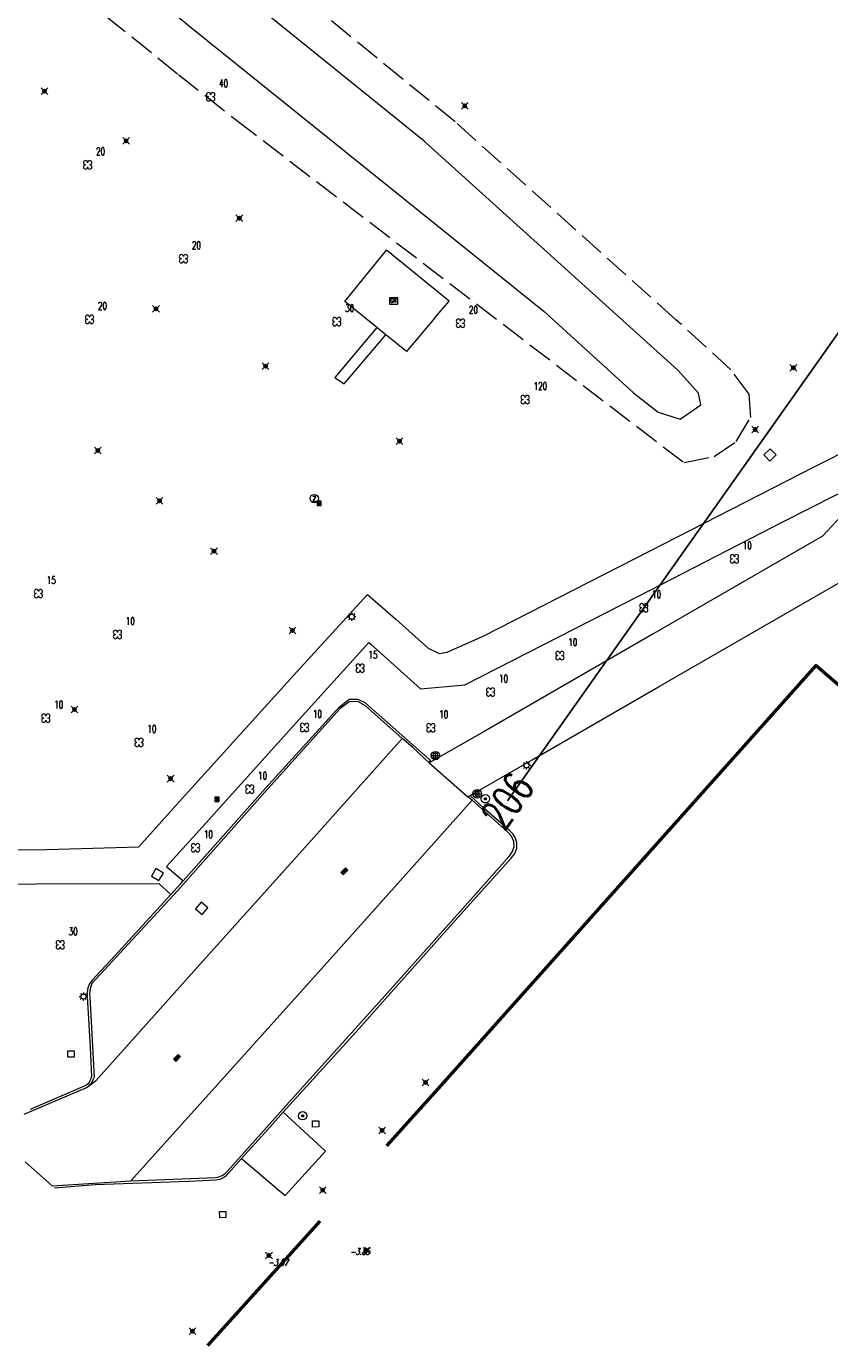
# Model space of a CAD drawing. Header units: metres. Extents: x 113132 to 113925, y 483082 to 483769.
# Tile 10 of 54: x 113397 to 113445, y 483436 to 483515. Entities that reach past the tile are written whole.
import ezdxf
from ezdxf.enums import TextEntityAlignment as Align

# ---------------------------------------------------------------- set-up
doc = ezdxf.new("R2010")
doc.units = ezdxf.units.M
doc.header["$PDMODE"] = 35
doc.header["$PDSIZE"] = 0.2
doc.linetypes.add('TALUDLIJN', pattern=[2, 1.5, -0.5])
for name, color, linetype in [('$detailpunten', 4, 'CONTINUOUS'), ('profiellijn_50m', 6, 'CONTINUOUS'), ('profielnummer_50m', 6, 'CONTINUOUS')]:
    doc.layers.add(name, color=color, linetype=linetype)
for name, color, linetype, lineweight in [('BDVK_verkeersbord', 7, 'CONTINUOUS', 18), ('BOOM_boom', 7, 'CONTINUOUS', 18), ('DRPL_dorpelhoogte', 6, 'CONTINUOUS', 18), ('GHGB_gevel_hoofdgebouw', 1, 'CONTINUOUS', 50), ('GSAF_gasafsluiter', 7, 'CONTINUOUS', 18), ('HEKW_hek_hekwerk', 3, 'RASTERHEK', 18), ('KKLI_kant_klinkers', 7, 'CONTINUOUS', 18), ('KOLK_straatkolk', 7, 'CONTINUOUS', 18), ('KOVM_kant_overig_materiaal', 6, 'CONTINUOUS', 18), ('KSLT_kant_sloot', 4, 'CONTINUOUS', 18), ('KSTG_gasregelstationkast', 7, 'CONTINUOUS', 18), ('KTEG_kant_tegels', 7, 'CONTINUOUS', 18), ('LNTP_lantaarnpaal', 7, 'CONTINUOUS', 18), ('PLBE_paal_beton', 7, 'CONTINUOUS', 18), ('PLVS_planten_bloembak', 1, 'CONTINUOUS', 18), ('RPUT_rioolput_inspectieput', 7, 'CONTINUOUS', 18), ('TALH_talud_hoog', 32, 'TALUDLIJN', 18), ('VTRA_verklikker_transportleiding', 7, 'CONTINUOUS', 18)]:
    doc.layers.add(name, color=color, linetype=linetype, lineweight=lineweight)
doc.layers.add('Defpoints2', color=11, linetype='CONTINUOUS', lineweight=18, plot=False)
doc.styles.add('Romans', font='romans.shx', dxfattribs={"width": 0.7, "height": 2})
doc.styles.get("Standard").update_dxf_attribs({"font": 'romans.shx', "height": 0.9})
doc.linetypes.add('RASTERHEK', pattern='A,7,-1,[101,fgm.shx,S=0.5,R=0,X=0,Y=0],-2', length=10)

# ---------------------------------------------------------------- blocks, each defined once
blk = doc.blocks.new('mvpnt-flat-90')
at = {"layer": '$detailpunten', "linetype": 'Continuous'}
blk.add_point((0, 0), dxfattribs=at)
blk = doc.blocks.new('mvpnt-flat-101')
at = {"layer": '$detailpunten', "linetype": 'Continuous'}
blk.add_point((0, 0), dxfattribs=at)
blk = doc.blocks.new('mvpnt-flat-102')
at = {"layer": '$detailpunten', "linetype": 'Continuous'}
blk.add_point((0, 0), dxfattribs=at)
blk = doc.blocks.new('mvpnt-flat-553')
at = {"layer": '$detailpunten', "linetype": 'Continuous'}
blk.add_point((0, 0), dxfattribs=at)
blk = doc.blocks.new('mvpnt-flat-554')
at = {"layer": '$detailpunten', "linetype": 'Continuous'}
blk.add_point((0, 0), dxfattribs=at)
blk = doc.blocks.new('mvpnt-flat-555')
at = {"layer": '$detailpunten', "linetype": 'Continuous'}
blk.add_point((0, 0), dxfattribs=at)
blk = doc.blocks.new('mvpnt-flat-556')
at = {"layer": '$detailpunten', "linetype": 'Continuous'}
blk.add_point((0, 0), dxfattribs=at)
blk = doc.blocks.new('mvpnt-flat-557')
at = {"layer": '$detailpunten', "linetype": 'Continuous'}
blk.add_point((0, 0), dxfattribs=at)
blk = doc.blocks.new('mvpnt-flat-558')
at = {"layer": '$detailpunten', "linetype": 'Continuous'}
blk.add_point((0, 0), dxfattribs=at)
blk = doc.blocks.new('mvpnt-flat-559')
at = {"layer": '$detailpunten', "linetype": 'Continuous'}
blk.add_point((0, 0), dxfattribs=at)
blk = doc.blocks.new('mvpnt-flat-560')
at = {"layer": '$detailpunten', "linetype": 'Continuous'}
blk.add_point((0, 0), dxfattribs=at)
blk = doc.blocks.new('mvpnt-flat-561')
at = {"layer": '$detailpunten', "linetype": 'Continuous'}
blk.add_point((0, 0), dxfattribs=at)
blk = doc.blocks.new('mvpnt-flat-563')
at = {"layer": '$detailpunten', "linetype": 'Continuous'}
blk.add_point((0, 0), dxfattribs=at)
blk = doc.blocks.new('mvpnt-flat-564')
at = {"layer": '$detailpunten', "linetype": 'Continuous'}
blk.add_point((0, 0), dxfattribs=at)
blk = doc.blocks.new('mvpnt-flat-565')
at = {"layer": '$detailpunten', "linetype": 'Continuous'}
blk.add_point((0, 0), dxfattribs=at)
blk = doc.blocks.new('mvpnt-flat-568')
at = {"layer": '$detailpunten', "linetype": 'Continuous'}
blk.add_point((0, 0), dxfattribs=at)
blk = doc.blocks.new('mvpnt-flat-569')
at = {"layer": '$detailpunten', "linetype": 'Continuous'}
blk.add_point((0, 0), dxfattribs=at)
blk = doc.blocks.new('mvpnt-flat-570')
at = {"layer": '$detailpunten', "linetype": 'Continuous'}
blk.add_point((0, 0), dxfattribs=at)
blk = doc.blocks.new('mvpnt-flat-571')
at = {"layer": '$detailpunten', "linetype": 'Continuous'}
blk.add_point((0, 0), dxfattribs=at)
blk = doc.blocks.new('mvpnt-flat-572')
at = {"layer": '$detailpunten', "linetype": 'Continuous'}
blk.add_point((0, 0), dxfattribs=at)
blk = doc.blocks.new('mvpnt-flat-573')
at = {"layer": '$detailpunten', "linetype": 'Continuous'}
blk.add_point((0, 0), dxfattribs=at)
blk = doc.blocks.new('RPUT-flat-1')
at = {"layer": 'RPUT_rioolput_inspectieput'}
for p, q in [((0.002, 0.371), (-0.371, 0.002)), ((-0.371, 0.002), (-0.002, -0.371)), ((0.371, -0.002), (0.002, 0.371)), ((-0.002, -0.371), (0.371, -0.002))]:
    blk.add_line(p, q, dxfattribs=at)
blk = doc.blocks.new('RPUT-flat-2')
at = {"layer": 'RPUT_rioolput_inspectieput'}
for p, q in [((-0.09, 0.36), (-0.36, -0.09)), ((0.36, 0.09), (-0.09, 0.36)), ((0.09, -0.36), (0.36, 0.09)), ((-0.36, -0.09), (0.09, -0.36))]:
    blk.add_line(p, q, dxfattribs=at)
blk = doc.blocks.new('KSTG-flat-1')
at = {"layer": 'KSTG_gasregelstationkast'}
for points in [[(0.25, 0.188), (-0.25, 0.188)], [(-0.25, 0.188), (-0.25, -0.188)], [(0.25, -0.188), (0.25, 0.188)], [(-0.25, -0.188), (0.25, -0.188)]]:
    blk.add_lwpolyline(points, dxfattribs=at)
at = {"layer": 'KSTG_gasregelstationkast', "width": 0.666667}
blk.add_text('GR', height=0.25, dxfattribs=at).set_placement((-0.196, -0.104))
blk = doc.blocks.new('BOOM-flat-195')
at = {"layer": 'BOOM_boom'}
for centre, start, end in [((-0.125, 0.125), 0, 270), ((-0.125, -0.125), 90, 0), ((0.125, 0.125), 270, 180), ((0.125, -0.125), 180, 90)]:
    blk.add_arc(centre, 0.125, start, end, dxfattribs=at)
at = {"layer": 'BOOM_boom', "style": 'Romans', "width": 0.7}
for tag, p in [('STAMDIAMETER', (0.5, 0.575)), ('KRUINDIAMETER', (0.5, -0.175)), ('SOORT', (0.5, -0.875))]:
    blk.add_attdef(tag, p, '', height=0.45, dxfattribs=at)
blk = doc.blocks.new('BOOM-flat-196')
at = {"layer": 'BOOM_boom'}
for centre, start, end in [((-0.125, 0.125), 0, 270), ((-0.125, -0.125), 90, 0), ((0.125, 0.125), 270, 180), ((0.125, -0.125), 180, 90)]:
    blk.add_arc(centre, 0.125, start, end, dxfattribs=at)
at = {"layer": 'BOOM_boom', "style": 'Romans', "width": 0.7}
for tag, p in [('STAMDIAMETER', (0.5, 0.575)), ('KRUINDIAMETER', (0.5, -0.175)), ('SOORT', (0.5, -0.875))]:
    blk.add_attdef(tag, p, '', height=0.45, dxfattribs=at)
blk = doc.blocks.new('BOOM-flat-197')
at = {"layer": 'BOOM_boom'}
for centre, start, end in [((-0.125, 0.125), 0, 270), ((-0.125, -0.125), 90, 0), ((0.125, 0.125), 270, 180), ((0.125, -0.125), 180, 90)]:
    blk.add_arc(centre, 0.125, start, end, dxfattribs=at)
at = {"layer": 'BOOM_boom', "style": 'Romans', "width": 0.7}
for tag, p in [('STAMDIAMETER', (0.5, 0.575)), ('KRUINDIAMETER', (0.5, -0.175)), ('SOORT', (0.5, -0.875))]:
    blk.add_attdef(tag, p, '', height=0.45, dxfattribs=at)
blk = doc.blocks.new('BOOM-flat-198')
at = {"layer": 'BOOM_boom'}
for centre, start, end in [((-0.125, 0.125), 0, 270), ((-0.125, -0.125), 90, 0), ((0.125, 0.125), 270, 180), ((0.125, -0.125), 180, 90)]:
    blk.add_arc(centre, 0.125, start, end, dxfattribs=at)
at = {"layer": 'BOOM_boom', "style": 'Romans', "width": 0.7}
for tag, p in [('STAMDIAMETER', (0.5, 0.575)), ('KRUINDIAMETER', (0.5, -0.175)), ('SOORT', (0.5, -0.875))]:
    blk.add_attdef(tag, p, '', height=0.45, dxfattribs=at)
blk = doc.blocks.new('BOOM-flat-199')
at = {"layer": 'BOOM_boom'}
for centre, start, end in [((-0.125, 0.125), 0, 270), ((-0.125, -0.125), 90, 0), ((0.125, 0.125), 270, 180), ((0.125, -0.125), 180, 90)]:
    blk.add_arc(centre, 0.125, start, end, dxfattribs=at)
at = {"layer": 'BOOM_boom', "style": 'Romans', "width": 0.7}
for tag, p in [('STAMDIAMETER', (0.5, 0.575)), ('KRUINDIAMETER', (0.5, -0.175)), ('SOORT', (0.5, -0.875))]:
    blk.add_attdef(tag, p, '', height=0.45, dxfattribs=at)
blk = doc.blocks.new('PLVS-flat-2')
at = {"layer": 'PLVS_planten_bloembak'}
for points in [[(-0.188, 0.187), (0.187, 0.188)], [(-0.187, -0.188), (-0.188, 0.187)], [(0.187, 0.188), (0.188, -0.187)], [(0.188, -0.187), (-0.187, -0.188)]]:
    blk.add_lwpolyline(points, dxfattribs=at)
blk = doc.blocks.new('PLVS-flat-3')
at = {"layer": 'PLVS_planten_bloembak'}
for points in [[(-0.188, 0.187), (0.187, 0.188)], [(-0.187, -0.188), (-0.188, 0.187)], [(0.187, 0.188), (0.188, -0.187)], [(0.188, -0.187), (-0.187, -0.188)]]:
    blk.add_lwpolyline(points, dxfattribs=at)
blk = doc.blocks.new('PLVS-flat-4')
at = {"layer": 'PLVS_planten_bloembak'}
for points in [[(-0.188, 0.187), (0.187, 0.188)], [(-0.187, -0.188), (-0.188, 0.187)], [(0.187, 0.188), (0.188, -0.187)], [(0.188, -0.187), (-0.187, -0.188)]]:
    blk.add_lwpolyline(points, dxfattribs=at)
blk = doc.blocks.new('BDVK-flat-28')
at = {"layer": 'BDVK_verkeersbord'}
for points in [[(-0.062, 0), (0.062, 0)], [(-0.057, 0.025), (0.057, 0.025)], [(-0.038, 0.05), (0.038, 0.05)], [(-0.057, -0.025), (0.057, -0.025)], [(-0.038, -0.05), (0.038, -0.05)]]:
    blk.add_lwpolyline(points, dxfattribs=at)
for radius in [0.25, 0.0625]:
    blk.add_circle((0, 0), radius, dxfattribs=at)
blk = doc.blocks.new('LNTP-flat-48')
at = {"layer": 'LNTP_lantaarnpaal'}
for points in [[(-0.25, 0), (-0.15, 0)], [(-0.177, 0.177), (-0.106, 0.106)], [(0, 0.25), (0, 0.15)], [(0.177, 0.177), (0.106, 0.106)], [(0.25, 0), (0.15, 0)], [(-0.177, -0.177), (-0.106, -0.106)], [(0, -0.25), (0, -0.15)], [(0.177, -0.177), (0.106, -0.106)]]:
    blk.add_lwpolyline(points, dxfattribs=at)
blk.add_circle((0, 0), 0.15, dxfattribs=at)
blk = doc.blocks.new('BOOM-flat-204')
at = {"layer": 'BOOM_boom'}
for centre, start, end in [((-0.125, 0.125), 0, 270), ((-0.125, -0.125), 90, 0), ((0.125, 0.125), 270, 180), ((0.125, -0.125), 180, 90)]:
    blk.add_arc(centre, 0.125, start, end, dxfattribs=at)
at = {"layer": 'BOOM_boom', "style": 'Romans', "width": 0.7}
for tag, p in [('STAMDIAMETER', (0.5, 0.575)), ('KRUINDIAMETER', (0.5, -0.175)), ('SOORT', (0.5, -0.875))]:
    blk.add_attdef(tag, p, '', height=0.45, dxfattribs=at)
blk = doc.blocks.new('BOOM-flat-205')
at = {"layer": 'BOOM_boom'}
for centre, start, end in [((-0.125, 0.125), 0, 270), ((-0.125, -0.125), 90, 0), ((0.125, 0.125), 270, 180), ((0.125, -0.125), 180, 90)]:
    blk.add_arc(centre, 0.125, start, end, dxfattribs=at)
at = {"layer": 'BOOM_boom', "style": 'Romans', "width": 0.7}
for tag, p in [('STAMDIAMETER', (0.5, 0.575)), ('KRUINDIAMETER', (0.5, -0.175)), ('SOORT', (0.5, -0.875))]:
    blk.add_attdef(tag, p, '', height=0.45, dxfattribs=at)
blk = doc.blocks.new('BOOM-flat-206')
at = {"layer": 'BOOM_boom'}
for centre, start, end in [((-0.125, 0.125), 0, 270), ((-0.125, -0.125), 90, 0), ((0.125, 0.125), 270, 180), ((0.125, -0.125), 180, 90)]:
    blk.add_arc(centre, 0.125, start, end, dxfattribs=at)
at = {"layer": 'BOOM_boom', "style": 'Romans', "width": 0.7}
for tag, p in [('STAMDIAMETER', (0.5, 0.575)), ('KRUINDIAMETER', (0.5, -0.175)), ('SOORT', (0.5, -0.875))]:
    blk.add_attdef(tag, p, '', height=0.45, dxfattribs=at)
blk = doc.blocks.new('BOOM-flat-207')
at = {"layer": 'BOOM_boom'}
for centre, start, end in [((-0.125, 0.125), 0, 270), ((-0.125, -0.125), 90, 0), ((0.125, 0.125), 270, 180), ((0.125, -0.125), 180, 90)]:
    blk.add_arc(centre, 0.125, start, end, dxfattribs=at)
at = {"layer": 'BOOM_boom', "style": 'Romans', "width": 0.7}
for tag, p in [('STAMDIAMETER', (0.5, 0.575)), ('KRUINDIAMETER', (0.5, -0.175)), ('SOORT', (0.5, -0.875))]:
    blk.add_attdef(tag, p, '', height=0.45, dxfattribs=at)
blk = doc.blocks.new('BOOM-flat-208')
at = {"layer": 'BOOM_boom'}
for centre, start, end in [((-0.125, 0.125), 0, 270), ((-0.125, -0.125), 90, 0), ((0.125, 0.125), 270, 180), ((0.125, -0.125), 180, 90)]:
    blk.add_arc(centre, 0.125, start, end, dxfattribs=at)
at = {"layer": 'BOOM_boom', "style": 'Romans', "width": 0.7}
for tag, p in [('STAMDIAMETER', (0.5, 0.575)), ('KRUINDIAMETER', (0.5, -0.175)), ('SOORT', (0.5, -0.875))]:
    blk.add_attdef(tag, p, '', height=0.45, dxfattribs=at)
blk = doc.blocks.new('BOOM-flat-209')
at = {"layer": 'BOOM_boom'}
for centre, start, end in [((-0.125, 0.125), 0, 270), ((-0.125, -0.125), 90, 0), ((0.125, 0.125), 270, 180), ((0.125, -0.125), 180, 90)]:
    blk.add_arc(centre, 0.125, start, end, dxfattribs=at)
at = {"layer": 'BOOM_boom', "style": 'Romans', "width": 0.7}
for tag, p in [('STAMDIAMETER', (0.5, 0.575)), ('KRUINDIAMETER', (0.5, -0.175)), ('SOORT', (0.5, -0.875))]:
    blk.add_attdef(tag, p, '', height=0.45, dxfattribs=at)
blk = doc.blocks.new('BOOM-flat-210')
at = {"layer": 'BOOM_boom'}
for centre, start, end in [((-0.125, 0.125), 0, 270), ((-0.125, -0.125), 90, 0), ((0.125, 0.125), 270, 180), ((0.125, -0.125), 180, 90)]:
    blk.add_arc(centre, 0.125, start, end, dxfattribs=at)
at = {"layer": 'BOOM_boom', "style": 'Romans', "width": 0.7}
for tag, p in [('STAMDIAMETER', (0.5, 0.575)), ('KRUINDIAMETER', (0.5, -0.175)), ('SOORT', (0.5, -0.875))]:
    blk.add_attdef(tag, p, '', height=0.45, dxfattribs=at)
blk = doc.blocks.new('BOOM-flat-212')
at = {"layer": 'BOOM_boom'}
for centre, start, end in [((-0.125, 0.125), 0, 270), ((-0.125, -0.125), 90, 0), ((0.125, 0.125), 270, 180), ((0.125, -0.125), 180, 90)]:
    blk.add_arc(centre, 0.125, start, end, dxfattribs=at)
at = {"layer": 'BOOM_boom', "style": 'Romans', "width": 0.7}
for tag, p in [('STAMDIAMETER', (0.5, 0.575)), ('KRUINDIAMETER', (0.5, -0.175)), ('SOORT', (0.5, -0.875))]:
    blk.add_attdef(tag, p, '', height=0.45, dxfattribs=at)
blk = doc.blocks.new('RPUT-flat-16')
at = {"layer": 'RPUT_rioolput_inspectieput'}
for p, q in [((-0.032, 0.37), (-0.37, -0.032)), ((0.37, 0.032), (-0.032, 0.37)), ((0.032, -0.37), (0.37, 0.032)), ((-0.37, -0.032), (0.032, -0.37))]:
    blk.add_line(p, q, dxfattribs=at)
blk = doc.blocks.new('BOOM-flat-219')
at = {"layer": 'BOOM_boom'}
for centre, start, end in [((-0.125, 0.125), 0, 270), ((-0.125, -0.125), 90, 0), ((0.125, 0.125), 270, 180), ((0.125, -0.125), 180, 90)]:
    blk.add_arc(centre, 0.125, start, end, dxfattribs=at)
at = {"layer": 'BOOM_boom', "style": 'Romans', "width": 0.7}
for tag, p in [('STAMDIAMETER', (0.5, 0.575)), ('KRUINDIAMETER', (0.5, -0.175)), ('SOORT', (0.5, -0.875))]:
    blk.add_attdef(tag, p, '', height=0.45, dxfattribs=at)
blk = doc.blocks.new('LNTP-flat-51')
at = {"layer": 'LNTP_lantaarnpaal'}
for points in [[(-0.25, 0), (-0.15, 0)], [(-0.177, 0.177), (-0.106, 0.106)], [(0, 0.25), (0, 0.15)], [(0.177, 0.177), (0.106, 0.106)], [(0.25, 0), (0.15, 0)], [(-0.177, -0.177), (-0.106, -0.106)], [(0, -0.25), (0, -0.15)], [(0.177, -0.177), (0.106, -0.106)]]:
    blk.add_lwpolyline(points, dxfattribs=at)
blk.add_circle((0, 0), 0.15, dxfattribs=at)
blk = doc.blocks.new('VTRA-flat-5')
at = {"layer": 'VTRA_verklikker_transportleiding'}
blk.add_circle((0, 0), 0.25, dxfattribs=at)
at = {"layer": 'VTRA_verklikker_transportleiding', "style": 'Romans'}
blk.add_text('Z', height=0.3, dxfattribs=at).set_placement((0, 0), align=Align.MIDDLE_CENTER)
blk = doc.blocks.new('GSAF-flat-12')
at = {"layer": 'GSAF_gasafsluiter'}
for points in [[(0.125, -0.125), (0.125, 0.125), (-0.125, 0.125), (-0.125, -0.125)], [(0, -0.125), (0.125, 0), (0, 0.125), (-0.125, 0)]]:
    blk.add_lwpolyline(points, close=True, dxfattribs=at)
at = {"layer": 'GSAF_gasafsluiter', "style": 'Romans', "width": 0.7}
blk.add_text('G', height=0.15, dxfattribs=at).set_placement((-0.058, -0.071))
blk = doc.blocks.new('PLBE-flat-31')
at = {"layer": 'PLBE_paal_beton'}
for points in [[(-0.25, 0), (0.25, 0)], [(-0.125, -0.125), (0.125, -0.125), (0.125, 0.125), (-0.125, 0.125), (-0.125, -0.125)], [(0, -0.25), (0, 0.25)]]:
    blk.add_lwpolyline(points, dxfattribs=at)
blk.add_circle((0, 0), 0.25, dxfattribs=at)
blk = doc.blocks.new('PLBE-flat-32')
at = {"layer": 'PLBE_paal_beton'}
for points in [[(-0.25, 0), (0.25, 0)], [(-0.125, -0.125), (0.125, -0.125), (0.125, 0.125), (-0.125, 0.125), (-0.125, -0.125)], [(0, -0.25), (0, 0.25)]]:
    blk.add_lwpolyline(points, dxfattribs=at)
blk.add_circle((0, 0), 0.25, dxfattribs=at)
blk = doc.blocks.new('BDVK-flat-29')
at = {"layer": 'BDVK_verkeersbord'}
for points in [[(-0.062, 0), (0.062, 0)], [(-0.057, 0.025), (0.057, 0.025)], [(-0.038, 0.05), (0.038, 0.05)], [(-0.057, -0.025), (0.057, -0.025)], [(-0.038, -0.05), (0.038, -0.05)]]:
    blk.add_lwpolyline(points, dxfattribs=at)
for radius in [0.25, 0.0625]:
    blk.add_circle((0, 0), radius, dxfattribs=at)
blk = doc.blocks.new('KOLK-flat-30')
at = {"layer": 'KOLK_straatkolk'}
for p, q in [((-0.212, -0.072), (0.07, 0.212)), ((0.07, 0.142), (-0.141, -0.071)), ((0.106, 0.106), (-0.106, -0.106)), ((0.212, 0.072), (-0.07, -0.212)), ((0.141, 0.071), (-0.07, -0.142)), ((0.07, 0.212), (0.212, 0.072)), ((-0.07, -0.212), (-0.212, -0.072))]:
    blk.add_line(p, q, dxfattribs=at)
blk = doc.blocks.new('KOLK-flat-31')
at = {"layer": 'KOLK_straatkolk'}
for p, q in [((-0.21, -0.076), (0.065, 0.214)), ((0.067, 0.143), (-0.14, -0.074)), ((0.103, 0.109), (-0.103, -0.109)), ((0.14, 0.074), (-0.067, -0.143)), ((0.21, 0.076), (-0.065, -0.214)), ((0.065, 0.214), (0.21, 0.076)), ((-0.065, -0.214), (-0.21, -0.076))]:
    blk.add_line(p, q, dxfattribs=at)
blk = doc.blocks.new('GSAF-flat-13')
at = {"layer": 'GSAF_gasafsluiter'}
for points in [[(0.125, -0.125), (0.125, 0.125), (-0.125, 0.125), (-0.125, -0.125)], [(0, -0.125), (0.125, 0), (0, 0.125), (-0.125, 0)]]:
    blk.add_lwpolyline(points, close=True, dxfattribs=at)
at = {"layer": 'GSAF_gasafsluiter', "style": 'Romans', "width": 0.7}
blk.add_text('G', height=0.15, dxfattribs=at).set_placement((-0.058, -0.071))
blk = doc.blocks.new('BOOM-flat-226')
at = {"layer": 'BOOM_boom'}
for centre, start, end in [((-0.125, 0.125), 0, 270), ((-0.125, -0.125), 90, 0), ((0.125, 0.125), 270, 180), ((0.125, -0.125), 180, 90)]:
    blk.add_arc(centre, 0.125, start, end, dxfattribs=at)
at = {"layer": 'BOOM_boom', "style": 'Romans', "width": 0.7}
for tag, p in [('STAMDIAMETER', (0.5, 0.575)), ('KRUINDIAMETER', (0.5, -0.175)), ('SOORT', (0.5, -0.875))]:
    blk.add_attdef(tag, p, '', height=0.45, dxfattribs=at)
blk = doc.blocks.new('BOOM-flat-227')
at = {"layer": 'BOOM_boom'}
for centre, start, end in [((-0.125, 0.125), 0, 270), ((-0.125, -0.125), 90, 0), ((0.125, 0.125), 270, 180), ((0.125, -0.125), 180, 90)]:
    blk.add_arc(centre, 0.125, start, end, dxfattribs=at)
at = {"layer": 'BOOM_boom', "style": 'Romans', "width": 0.7}
for tag, p in [('STAMDIAMETER', (0.5, 0.575)), ('KRUINDIAMETER', (0.5, -0.175)), ('SOORT', (0.5, -0.875))]:
    blk.add_attdef(tag, p, '', height=0.45, dxfattribs=at)
blk = doc.blocks.new('BOOM-flat-228')
at = {"layer": 'BOOM_boom'}
for centre, start, end in [((-0.125, 0.125), 0, 270), ((-0.125, -0.125), 90, 0), ((0.125, 0.125), 270, 180), ((0.125, -0.125), 180, 90)]:
    blk.add_arc(centre, 0.125, start, end, dxfattribs=at)
at = {"layer": 'BOOM_boom', "style": 'Romans', "width": 0.7}
for tag, p in [('STAMDIAMETER', (0.5, 0.575)), ('KRUINDIAMETER', (0.5, -0.175)), ('SOORT', (0.5, -0.875))]:
    blk.add_attdef(tag, p, '', height=0.45, dxfattribs=at)
blk = doc.blocks.new('BOOM-flat-229')
at = {"layer": 'BOOM_boom'}
for centre, start, end in [((-0.125, 0.125), 0, 270), ((-0.125, -0.125), 90, 0), ((0.125, 0.125), 270, 180), ((0.125, -0.125), 180, 90)]:
    blk.add_arc(centre, 0.125, start, end, dxfattribs=at)
at = {"layer": 'BOOM_boom', "style": 'Romans', "width": 0.7}
for tag, p in [('STAMDIAMETER', (0.5, 0.575)), ('KRUINDIAMETER', (0.5, -0.175)), ('SOORT', (0.5, -0.875))]:
    blk.add_attdef(tag, p, '', height=0.45, dxfattribs=at)
blk = doc.blocks.new('BOOM-flat-230')
at = {"layer": 'BOOM_boom'}
for centre, start, end in [((-0.125, 0.125), 0, 270), ((-0.125, -0.125), 90, 0), ((0.125, 0.125), 270, 180), ((0.125, -0.125), 180, 90)]:
    blk.add_arc(centre, 0.125, start, end, dxfattribs=at)
at = {"layer": 'BOOM_boom', "style": 'Romans', "width": 0.7}
for tag, p in [('STAMDIAMETER', (0.5, 0.575)), ('KRUINDIAMETER', (0.5, -0.175)), ('SOORT', (0.5, -0.875))]:
    blk.add_attdef(tag, p, '', height=0.45, dxfattribs=at)
blk = doc.blocks.new('BOOM-flat-231')
at = {"layer": 'BOOM_boom'}
for centre, start, end in [((-0.125, 0.125), 0, 270), ((-0.125, -0.125), 90, 0), ((0.125, 0.125), 270, 180), ((0.125, -0.125), 180, 90)]:
    blk.add_arc(centre, 0.125, start, end, dxfattribs=at)
at = {"layer": 'BOOM_boom', "style": 'Romans', "width": 0.7}
for tag, p in [('STAMDIAMETER', (0.5, 0.575)), ('KRUINDIAMETER', (0.5, -0.175)), ('SOORT', (0.5, -0.875))]:
    blk.add_attdef(tag, p, '', height=0.45, dxfattribs=at)
blk = doc.blocks.new('BOOM-flat-233')
at = {"layer": 'BOOM_boom'}
for centre, start, end in [((-0.125, 0.125), 0, 270), ((-0.125, -0.125), 90, 0), ((0.125, 0.125), 270, 180), ((0.125, -0.125), 180, 90)]:
    blk.add_arc(centre, 0.125, start, end, dxfattribs=at)
at = {"layer": 'BOOM_boom', "style": 'Romans', "width": 0.7}
for tag, p in [('STAMDIAMETER', (0.5, 0.575)), ('KRUINDIAMETER', (0.5, -0.175)), ('SOORT', (0.5, -0.875))]:
    blk.add_attdef(tag, p, '', height=0.45, dxfattribs=at)
blk = doc.blocks.new('LNTP-flat-52')
at = {"layer": 'LNTP_lantaarnpaal'}
for points in [[(-0.25, 0), (-0.15, 0)], [(-0.177, 0.177), (-0.106, 0.106)], [(0, 0.25), (0, 0.15)], [(0.177, 0.177), (0.106, 0.106)], [(0.25, 0), (0.15, 0)], [(-0.177, -0.177), (-0.106, -0.106)], [(0, -0.25), (0, -0.15)], [(0.177, -0.177), (0.106, -0.106)]]:
    blk.add_lwpolyline(points, dxfattribs=at)
blk.add_circle((0, 0), 0.15, dxfattribs=at)

msp = doc.modelspace()

# ---------------------------------------------------------------- linework, layer by layer
at = {"layer": 'GHGB_gevel_hoofdgebouw'}
for points in [[(113451.2, 483470.664), (113444.344, 483476.6), (113421.86, 483451.409)], [(113421.86, 483451.409), (113418.781, 483448.009)], [(113414.81, 483443.506), (113408.127, 483436.102)]]:
    msp.add_lwpolyline(points, dxfattribs=at)
at = {"layer": 'HEKW_hek_hekwerk'}
msp.add_lwpolyline([(113421.662, 483497.318), (113422.5, 483498.312), (113418.775, 483501.35)], dxfattribs=at)
msp.add_polyline3d([(113421.662, 483497.318, 0), (113419.966, 483495.305, 0), (113418.733, 483496.307, 0), (113418.202, 483496.738, 0), (113418.075, 483496.841, 0), (113416.29, 483498.292, 0), (113418.775, 483501.35, 0)], dxfattribs=at)
at = {"layer": 'KKLI_kant_klinkers'}
for points in [[(113420.324, 483471.745, 0), (113419.719, 483472.257, 0), (113417.523, 483474.196, 0), (113417.069, 483474.456, 0), (113416.562, 483474.439, 0), (113416.025, 483474.051, 0), (113411.534, 483469.06, 0), (113406.328, 483463.19, 0), (113401.225, 483457.659, 0), (113401.151, 483457.437, 0), (113401.11, 483457.207, 0), (113401.102, 483457.039, 0), (113401.112, 483456.871, 0), (113401.363, 483452.099, 0), (113401.296, 483451.924, 0), (113401.206, 483451.759, 0), (113401.091, 483451.604, 0), (113400.956, 483451.465, 0), (113397.18, 483449.862, 0)], [(113419.719, 483472.257, 0), (113414.285, 483466.189, 0), (113407.298, 483458.409, 0), (113401.451, 483451.842, 0), (113400.956, 483451.465, 0)], [(113420.324, 483471.745, 0), (113421.318, 483470.808, 0)], [(113397.257, 483447.043, 0), (113398.872, 483445.609, 0), (113403.563, 483445.923, 0), (113408.59, 483446.106, 0), (113408.796, 483446.155, 0), (113408.989, 483446.239, 0), (113409.145, 483446.341, 0), (113409.283, 483446.466, 0), (113412.959, 483450.588, 0), (113418.659, 483456.918, 0), (113423.965, 483462.849, 0), (113426.12, 483465.287, 0), (113426.289, 483465.537, 0), (113426.37, 483465.827, 0), (113426.356, 483466.127, 0), (113426.225, 483466.447, 0), (113425.987, 483466.698, 0), (113423.869, 483468.583, 0)], [(113403.563, 483445.923, 0), (113408.751, 483451.689, 0), (113415.397, 483459.103, 0), (113421.602, 483466.034, 0), (113423.869, 483468.583, 0)], [(113423.869, 483468.583, 0), (113423.62, 483468.777, 0)], [(113410.15, 483447.237, 0), (113412.753, 483445.039, 0), (113415.155, 483447.676, 0), (113412.625, 483450.005, 0)]]:
    msp.add_polyline3d(points, dxfattribs=at)
at = {"layer": 'KOVM_kant_overig_materiaal'}
for points in [[(113406.676, 483463.777, 0), (113411.588, 483469.318, 0), (113415.958, 483474.117, 0), (113416.545, 483474.591, 0), (113417.065, 483474.595, 0), (113417.483, 483474.394, 0), (113421.37, 483470.977, 0)], [(113421.37, 483470.977, 0), (113421.318, 483470.808, 0)], [(113399.017, 483445.489, 0), (113401.433, 483445.696, 0), (113406.999, 483445.904, 0), (113408.645, 483445.979, 0), (113408.868, 483446.018, 0), (113409.076, 483446.106, 0), (113409.25, 483446.23, 0), (113409.393, 483446.389, 0), (113410.15, 483447.237, 0), (113411.524, 483448.781, 0), (113412.625, 483450.005, 0), (113416.969, 483454.785, 0), (113422.874, 483461.428, 0), (113426.207, 483465.141, 0), (113426.414, 483465.402, 0), (113426.529, 483465.715, 0), (113426.54, 483466.048, 0), (113426.465, 483466.324, 0), (113426.319, 483466.57, 0), (113426.111, 483466.767, 0), (113424.591, 483468.087, 0), (113423.782, 483468.834, 0), (113423.757, 483468.857, 0)], [(113405.935, 483462.962, 0), (113406.533, 483463.629, 0)], [(113406.533, 483463.629, 0), (113406.676, 483463.777, 0)], [(113405.935, 483462.962, 0), (113402.607, 483459.322, 0), (113401.254, 483457.868, 0), (113401.104, 483457.648, 0), (113401.003, 483457.403, 0), (113400.954, 483457.136, 0), (113400.962, 483456.864, 0), (113401.136, 483453.876, 0), (113401.209, 483452.133, 0), (113401.163, 483451.956, 0), (113401.079, 483451.792, 0), (113400.991, 483451.681, 0), (113400.884, 483451.586, 0), (113397.561, 483450.158, 0)]]:
    msp.add_polyline3d(points, dxfattribs=at)
at = {"layer": 'KSLT_kant_sloot'}
for points in [[(113436.113, 483494.195, 0), (113421.012, 483507.836, 0), (113401.362, 483523.738, 0), (113383.23, 483539.27, 0), (113363.576, 483554.915, 0), (113331.952, 483579.23, 0), (113323.623, 483586.009, 0), (113303.914, 483600.644, 0), (113289.372, 483611.324, 0), (113272.795, 483623.835, 0), (113244.939, 483645.284, 0), (113229.603, 483657.275, 0), (113225.947, 483659.062, 0)], [(113388.321, 483530.098, 0), (113407.171, 483514.585, 0)], [(113407.171, 483514.585, 0), (113428.172, 483497.679, 0)], [(113428.172, 483497.679, 0), (113433.479, 483492.846, 0), (113434.95, 483491.7, 0), (113436.269, 483491.278, 0), (113437.483, 483492.121, 0), (113437.344, 483492.825, 0), (113436.113, 483494.195, 0)]]:
    msp.add_polyline3d(points, dxfattribs=at)
at = {"layer": 'KTEG_kant_tegels'}
for points in [[(113418.202, 483496.738, 0), (113415.709, 483493.767, 0), (113416.264, 483493.386, 0), (113418.733, 483496.307, 0)], [(113419.33, 483479.363, 0), (113421.251, 483477.635, 0), (113421.914, 483477.33, 0), (113422.398, 483477.391, 0), (113424.578, 483478.372, 0), (113434.468, 483483.43, 0), (113444.248, 483488.432, 0), (113446.766, 483489.698, 0), (113447.96, 483489.348, 0), (113454.834, 483483.163, 0), (113463.143, 483475.673, 0), (113472.016, 483467.705, 0), (113481.62, 483459.138, 0), (113484.187, 483456.598, 0)], [(113417.849, 483477.867, 0), (113420.795, 483475.222, 0), (113423.441, 483475.446, 0), (113433.742, 483480.716, 0), (113442.445, 483485.2, 0), (113447.087, 483487.545, 0), (113455.664, 483479.828, 0), (113464.704, 483471.704, 0), (113475.787, 483461.723, 0), (113478.827, 483458.98, 0)], [(113474.338, 483461.562, 0), (113465.313, 483469.74, 0), (113455.974, 483478.204, 0), (113449.434, 483484.098, 0), (113446.988, 483486.24, 0), (113446.108, 483485.771, 0), (113444.743, 483484.314, 0), (113434.691, 483478.512, 0), (113424.64, 483472.7, 0), (113421.318, 483470.808, 0), (113423.62, 483468.777, 0), (113427.446, 483470.996, 0), (113434.979, 483475.339, 0), (113443.452, 483480.228, 0), (113446.212, 483481.801, 0), (113447.811, 483481.801, 0), (113455.2, 483475.181, 0), (113452.982, 483472.592, 0), (113449.324, 483475.921, 0), (113448.344, 483474.712, 0)], [(113379.917, 483462.575, 0), (113382.589, 483465.595, 0), (113390.6, 483465.612, 0), (113398.56, 483465.644, 0), (113404.026, 483465.801, 0), (113406.434, 483468.494, 0), (113413.24, 483476.009, 0), (113417.654, 483480.838, 0)], [(113417.654, 483480.838, 0), (113419.33, 483479.363, 0)], [(113417.719, 483477.968, 0), (113413.006, 483472.761, 0), (113407.442, 483466.583, 0), (113405.683, 483464.64, 0), (113406.676, 483463.777, 0)], [(113417.719, 483477.968, 0), (113417.849, 483477.867, 0)], [(113405.935, 483462.962, 0), (113405.233, 483463.605, 0), (113397.949, 483463.583, 0), (113388.389, 483463.541, 0), (113383.481, 483463.497, 0), (113381.445, 483461.185, 0)]]:
    msp.add_polyline3d(points, dxfattribs=at)
at = {"layer": 'profiellijn_50m'}
msp.add_line((113473.575, 483535.931), (113425.976, 483468.548), dxfattribs=at)
at = {"layer": 'TALH_talud_hoog'}
for points in [[(113436.493, 483488.691, 0), (113438.282, 483489.055, 0), (113439.6, 483489.947, 0), (113440.468, 483491.378, 0), (113440.376, 483492.765, 0), (113439.288, 483494.213, 0), (113436.01, 483497.201, 0), (113422.859, 483508.982, 0), (113403.291, 483524.965, 0), (113384.092, 483540.975, 0), (113364.752, 483556.649, 0), (113345.115, 483572.018, 0), (113325.14, 483587.171, 0), (113305.264, 483602.329, 0), (113285.281, 483617.324, 0), (113265.334, 483632.366, 0), (113245.307, 483647.378, 0), (113227.765, 483660.199, 0), (113226.132, 483661.067, 0), (113224.651, 483661.426, 0), (113223.022, 483661.079, 0), (113222.064, 483660.246, 0), (113221.375, 483659.026, 0), (113221.275, 483658.326, 0)], [(113397.384, 483519.07, 0), (113406.388, 483511.806, 0), (113409.838, 483509.077, 0), (113436.493, 483488.691, 0)]]:
    msp.add_polyline3d(points, dxfattribs=at)

# ---------------------------------------------------------------- block references
at = {"layer": 'Defpoints2'}
for name, p in [('mvpnt-flat-563', (113398.415, 483510.804)), ('mvpnt-flat-90', (113423.439, 483509.943)), ('mvpnt-flat-564', (113403.275, 483507.846)), ('mvpnt-flat-565', (113410.016, 483503.244)), ('KSTG-flat-1', (113419.2, 483498.318)), ('mvpnt-flat-561', (113405.053, 483497.841)), ('mvpnt-flat-560', (113411.578, 483494.436)), ('mvpnt-flat-101', (113443, 483494.337)), ('mvpnt-flat-102', (113440.724, 483490.661)), ('mvpnt-flat-559', (113419.557, 483489.963)), ('mvpnt-flat-568', (113401.587, 483489.402)), ('RPUT-flat-1', (113441.611, 483489.144)), ('VTRA-flat-5', (113414.477, 483486.548)), ('mvpnt-flat-569', (113405.264, 483486.405)), ('GSAF-flat-12', (113414.77, 483486.268)), ('mvpnt-flat-570', (113408.507, 483483.421)), ('LNTP-flat-51', (113416.707, 483479.512)), ('mvpnt-flat-571', (113413.179, 483478.697)), ('mvpnt-flat-573', (113400.2, 483473.977)), ('PLBE-flat-31', (113421.688, 483471.239)), ('LNTP-flat-52', (113427.115, 483470.658)), ('mvpnt-flat-572', (113405.926, 483469.866)), ('GSAF-flat-13', (113408.689, 483468.639)), ('PLBE-flat-32', (113424.175, 483468.961)), ('BDVK-flat-29', (113424.664, 483468.667)), ('RPUT-flat-2', (113405.141, 483464.154)), ('KOLK-flat-30', (113416.273, 483464.347)), ('RPUT-flat-16', (113407.77, 483462.147)), ('LNTP-flat-48', (113400.729, 483456.891)), ('PLVS-flat-2', (113399.992, 483453.471)), ('KOLK-flat-31', (113406.304, 483453.234)), ('mvpnt-flat-553', (113421.107, 483451.777)), ('BDVK-flat-28', (113413.787, 483449.79)), ('PLVS-flat-4', (113414.564, 483449.309)), ('mvpnt-flat-554', (113418.518, 483448.916)), ('mvpnt-flat-555', (113414.983, 483445.361)), ('PLVS-flat-3', (113409.032, 483443.909)), ('mvpnt-flat-558', (113417.607, 483441.765)), ('mvpnt-flat-556', (113411.781, 483441.468)), ('mvpnt-flat-557', (113407.22, 483436.963))]:
    msp.add_blockref(name, p, dxfattribs=at)
for name, p, values in [('BOOM-flat-205', (113408.307, 483510.475), {'STAMDIAMETER': '40'}), ('BOOM-flat-204', (113400.984, 483506.423), {'STAMDIAMETER': '20'}), ('BOOM-flat-206', (113406.69, 483500.831), {'STAMDIAMETER': '20'}), ('BOOM-flat-209', (113401.098, 483497.221), {'STAMDIAMETER': '20'}), ('BOOM-flat-195', (113415.816, 483497.083), {'STAMDIAMETER': '30'}), ('BOOM-flat-196', (113423.183, 483496.991), {'STAMDIAMETER': '20'}), ('BOOM-flat-219', (113427.034, 483492.446), {'STAMDIAMETER': '120'}), ('BOOM-flat-226', (113439.492, 483482.957), {'STAMDIAMETER': '10'}), ('BOOM-flat-210', (113398.053, 483480.888), {'STAMDIAMETER': '15'}), ('BOOM-flat-227', (113434.094, 483480.042), {'STAMDIAMETER': '10'}), ('BOOM-flat-208', (113402.758, 483478.45), {'STAMDIAMETER': '10'}), ('BOOM-flat-228', (113429.1, 483477.196), {'STAMDIAMETER': '10'}), ('BOOM-flat-197', (113417.204, 483476.443), {'STAMDIAMETER': '15'}), ('BOOM-flat-230', (113424.976, 483475.025), {'STAMDIAMETER': '10'}), ('BOOM-flat-212', (113398.492, 483473.473), {'STAMDIAMETER': '10'}), ('BOOM-flat-198', (113413.898, 483472.917), {'STAMDIAMETER': '10'}), ('BOOM-flat-231', (113421.416, 483472.898), {'STAMDIAMETER': '10'}), ('BOOM-flat-207', (113404.041, 483472.025), {'STAMDIAMETER': '10'}), ('BOOM-flat-229', (113410.635, 483469.244), {'STAMDIAMETER': '10'}), ('BOOM-flat-233', (113407.405, 483465.753), {'STAMDIAMETER': '10'}), ('BOOM-flat-199', (113399.354, 483459.969), {'STAMDIAMETER': '30'})]:
    msp.add_blockref(name, p, dxfattribs=at).add_auto_attribs(values)

# ---------------------------------------------------------------- texts
at = {"layer": 'DRPL_dorpelhoogte', "oblique": 15, "width": 0.7125}
for s, p in [('-3.85', (113417.195, 483441.504)), ('-3.87', (113412.319, 483440.853))]:
    msp.add_text(s, height=0.4, dxfattribs=at).set_placement(p, align=Align.CENTER)
at = {"layer": 'profielnummer_50m', "style": 'Romans', "width": 0.7}
msp.add_text('206', height=1.8, rotation=54.76263, dxfattribs=at).set_placement((113425.976, 483468.548), align=Align.MIDDLE_CENTER)

doc.saveas('drawing.dxf')
